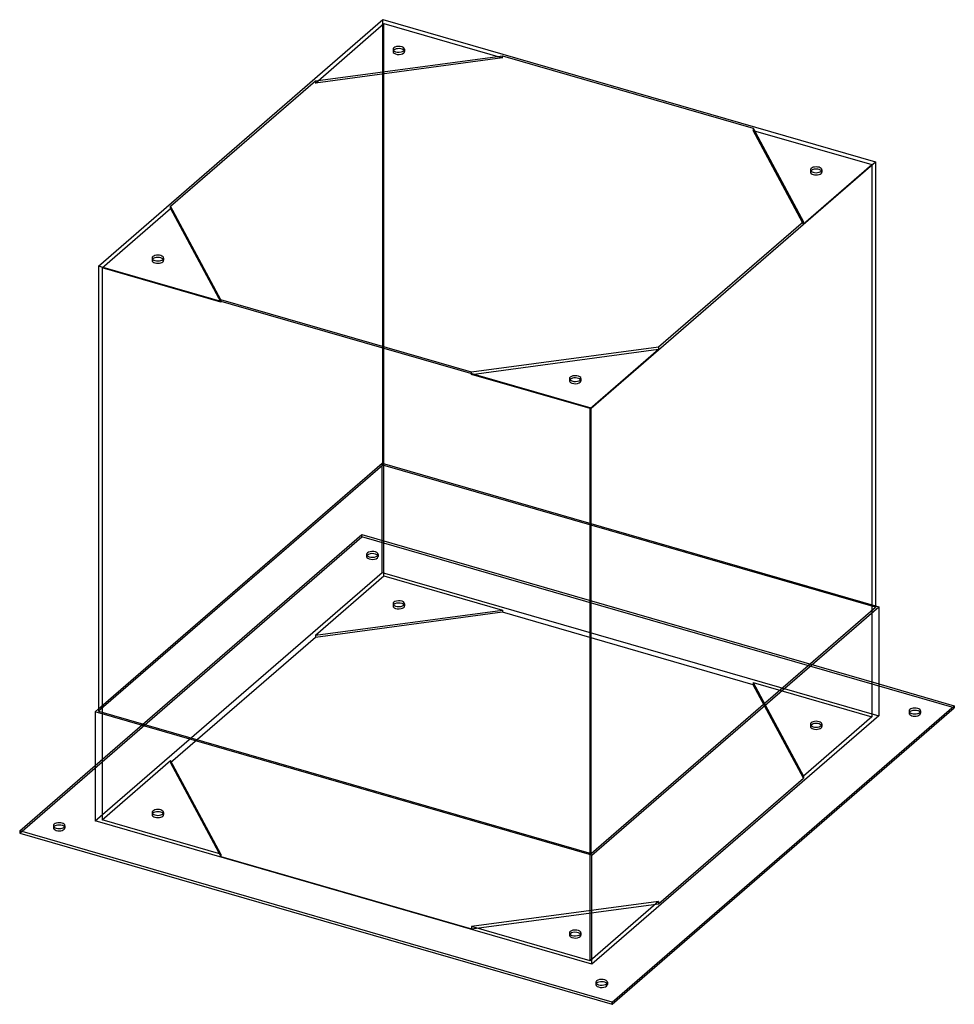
# Model space of a CAD drawing. Header units: millimetres. Extents: x -727 to 727, y -364 to 1168.
import ezdxf

# ---------------------------------------------------------------- set-up
doc = ezdxf.new("R2010")
doc.units = ezdxf.units.MM
doc.layers.add('HIDDEN', color=7, linetype='Continuous')
doc.layers.add('THICK', color=7, linetype='Continuous')

msp = doc.modelspace()

# ---------------------------------------------------------------- linework, layer by layer
at = {"layer": 'HIDDEN'}
for p, q in [((-162, 475.4), (-162, 1168.3)), ((-267.1, 1069.7), (-160.5, 1162.1)), ((-160.5, 1084), (-160.5, 1162.1)), ((-160.5, 1162.1), (24.2, 1108.7)), ((-146.3, 1122.2), (-146.3, 1118.7)), ((-128.3, 1122.2), (-128.3, 1118.7)), ((414.3, 996.1), (599, 942.8)), ((492.4, 850.5), (599, 942.8)), ((503.3, 934.7), (503.3, 931.2)), ((521.3, 934.7), (521.3, 931.2)), ((599, 942.8), (599, 83.7)), ((-599, 782.3), (-492.4, 874.7)), ((-492.4, 874.7), (-492.4, 878.1)), ((-492.4, 874.7), (-414.3, 729)), ((492.4, 850.5), (491.1, 852.8)), ((492.4, 850.5), (492.4, 853.9)), ((-521.3, 797.4), (-521.3, 793.9)), ((-503.3, 797.4), (-503.3, 793.9)), ((-599, 782.3), (-599, -76.8)), ((-414.3, 729), (-599, 782.3)), ((-414.3, 732.5), (-414.3, 729)), ((-160.5, 303), (-160.5, 659.2)), ((267.1, 658.9), (267.1, 655.4)), ((-24.2, 616.4), (267.1, 655.4)), ((160.5, 563.1), (267.1, 655.4)), ((-24.2, 616.4), (-24.2, 619.8)), ((160.5, 563.1), (-24.2, 616.4)), ((128.3, 609.9), (128.3, 606.4)), ((146.3, 609.9), (146.3, 606.4)), ((160.5, -296), (160.5, 563.1)), ((-604.5, 96.2), (-163.4, 478.2)), ((-162, 475.4), (-604.5, 92.2)), ((-163.4, 478.2), (604.5, 256.5)), ((-163.4, 308.4), (-163.4, 478.2)), ((604.5, 254.2), (-162, 475.4)), ((-727.4, -97.5), (-194.9, 363.7)), ((-609.9, 7.7), (-194.9, 367.2)), ((-194.9, 367.2), (609.9, 134.8)), ((-194.9, 363.7), (-194.9, 367.2)), ((727.4, 97.5), (-194.9, 363.7)), ((-187.4, 336.4), (-187.4, 333)), ((-169.4, 336.4), (-169.4, 333)), ((-609.9, -78.3), (-163.4, 308.4)), ((-163.4, 308.4), (609.9, 85.2)), ((-267.1, 210.6), (-160.5, 303)), ((-160.5, 303), (24.2, 249.7)), ((-267.1, 210.6), (24.2, 249.7)), ((24.2, 246.2), (-267.1, 207.2)), ((-146.3, 259.6), (-146.3, 256.1)), ((-128.3, 259.6), (-128.3, 256.1)), ((24.2, 249.7), (24.2, 246.2)), ((414.3, 133.6), (24.2, 246.2)), ((-267.1, 207.2), (-492.4, 12.1)), ((-267.1, 210.6), (-267.1, 207.2)), ((414.3, 137), (492.4, -8.6)), ((414.3, 137), (599, 83.7)), ((414.3, 137), (414.3, 133.6)), ((492.4, -12.1), (414.3, 133.6)), ((656.9, 92.7), (656.9, 89.2)), ((674.9, 92.7), (674.9, 89.2)), ((599, 83.7), (492.4, -8.6)), ((503.3, 72.1), (503.3, 68.6)), ((521.3, 72.1), (521.3, 68.6)), ((-599, -76.8), (-492.4, 15.6)), ((-414.3, -130.1), (-492.4, 15.6)), ((-492.4, 15.6), (-492.4, 12.1)), ((-492.4, 12.1), (-414.3, -133.6)), ((267.1, -207.2), (492.4, -12.1)), ((492.4, -8.6), (492.4, -12.1)), ((-521.3, -65.2), (-521.3, -68.6)), ((-503.3, -65.2), (-503.3, -68.6)), ((-674.9, -85.8), (-674.9, -89.2)), ((-656.9, -85.8), (-656.9, -89.2)), ((-414.3, -130.1), (-599, -76.8)), ((-414.3, -130.1), (-414.3, -133.6)), ((-414.3, -133.6), (-24.2, -246.2)), ((267.1, -203.7), (-24.2, -242.7)), ((-24.2, -246.2), (267.1, -207.2)), ((267.1, -203.7), (160.5, -296)), ((267.1, -203.7), (267.1, -207.2)), ((160.5, -296), (-24.2, -242.7)), ((-24.2, -242.7), (-24.2, -246.2)), ((128.3, -252.7), (128.3, -256.1)), ((146.3, -252.7), (146.3, -256.1)), ((169.4, -329.5), (169.4, -333)), ((187.4, -329.5), (187.4, -333))]:
    msp.add_line(p, q, dxfattribs=at)
for centre, major_axis, start_param, end_param in [((-137.3, 1118.7), (9, 0), 2.746493, 3.141499), ((-137.3, 1118.7), (9, 0), 3.141499, 5.759587), ((-137.3, 1118.7), (9, 0), -0.523599, -0.000094), ((-137.3, 1118.7), (9, 0), -0.000094, 0.395099), ((512.3, 931.2), (9, 0), 2.746493, 3.141499), ((512.3, 931.2), (9, 0), 3.141499, 4.18879), ((512.3, 931.2), (9, 0), -2.094395, -0.000094), ((512.3, 931.2), (9, 0), -0.000094, 0.395099), ((-512.3, 793.9), (9, 0), 2.746493, 3.141499), ((-512.3, 793.9), (9, 0), 3.141499, 4.18879), ((-512.3, 793.9), (9, 0), -2.094395, -0.000094), ((-512.3, 793.9), (9, 0), -0.000094, 0.395099), ((137.3, 606.4), (9, 0), 2.746493, 3.141499), ((137.3, 606.4), (9, 0), 3.141499, 5.759587), ((137.3, 606.4), (9, 0), -0.523599, -0.000094), ((137.3, 606.4), (9, 0), -0.000094, 0.395099), ((-178.4, 336.4), (-9, 0), -0.523599, -0.000094), ((-178.4, 336.4), (-9, 0), 3.141499, 5.759587), ((-178.4, 333), (9, 0), -0.000094, 2.617994), ((-178.4, 336.4), (-9, 0), -0.000094, 2.617994), ((-178.4, 333), (9, 0), 2.617994, 3.141499), ((-178.4, 333), (9, 0), 3.141499, 5.759587), ((-178.4, 336.4), (-9, 0), 2.617994, 3.141499), ((-178.4, 333), (9, 0), -0.523599, -0.000094), ((-137.3, 259.6), (-9, 0), -0.523599, -0.000094), ((-137.3, 259.6), (-9, 0), 3.141499, 5.759587), ((-137.3, 256.1), (9, 0), -0.000094, 2.617994), ((-137.3, 259.6), (-9, 0), -0.000094, 2.617994), ((-137.3, 256.1), (9, 0), 2.617994, 3.141499), ((-137.3, 256.1), (9, 0), 3.141499, 5.759587), ((-137.3, 259.6), (-9, 0), 2.617994, 3.141499), ((-137.3, 256.1), (9, 0), -0.523599, -0.000094), ((512.3, 72.1), (-9, 0), -2.094395, -0.000094), ((665.9, 89.2), (9, 0), 2.746493, 3.141499), ((665.9, 89.2), (9, 0), 3.141499, 4.18879), ((665.9, 89.2), (9, 0), -2.094395, -0.000094), ((665.9, 89.2), (9, 0), -0.000094, 0.395099), ((512.3, 68.6), (9, 0), 1.047198, 3.141499), ((512.3, 72.1), (-9, 0), -0.000094, 1.047198), ((512.3, 68.6), (9, 0), 3.141499, 4.18879), ((512.3, 72.1), (-9, 0), 1.047198, 3.141499), ((512.3, 68.6), (9, 0), -2.094395, -0.000094), ((512.3, 72.1), (-9, 0), 3.141499, 4.18879), ((512.3, 68.6), (9, 0), -0.000094, 1.047198), ((-512.3, -65.2), (-9, 0), -2.094395, -0.000094), ((-512.3, -65.2), (-9, 0), 3.141499, 4.18879), ((-512.3, -68.6), (9, 0), 1.047198, 3.141499), ((-512.3, -65.2), (-9, 0), -0.000094, 1.047198), ((-512.3, -68.6), (9, 0), 3.141499, 4.18879), ((-512.3, -65.2), (-9, 0), 1.047198, 3.141499), ((-512.3, -68.6), (9, 0), -2.094395, -0.000094), ((-512.3, -68.6), (9, 0), -0.000094, 1.047198), ((-665.9, -89.2), (9, 0), 2.746493, 3.141499), ((-665.9, -89.2), (9, 0), 3.141499, 4.18879), ((-665.9, -89.2), (9, 0), -2.094395, -0.000094), ((-665.9, -89.2), (9, 0), -0.000094, 0.395099), ((137.3, -252.7), (-9, 0), -0.523599, -0.000094), ((137.3, -252.7), (-9, 0), -0.000094, 2.617994), ((137.3, -256.1), (9, 0), 2.617994, 3.141499), ((137.3, -256.1), (9, 0), 3.141499, 5.759587), ((137.3, -252.7), (-9, 0), 3.141499, 5.759587), ((137.3, -256.1), (9, 0), -0.000094, 2.617994), ((137.3, -252.7), (-9, 0), 2.617994, 3.141499), ((137.3, -256.1), (9, 0), -0.523599, -0.000094), ((178.4, -333), (9, 0), 2.746493, 3.141499), ((178.4, -333), (9, 0), 3.141499, 5.759587), ((178.4, -333), (9, 0), -0.523599, -0.000094), ((178.4, -333), (9, 0), -0.000094, 0.395099)]:
    msp.add_ellipse(centre, major_axis=major_axis, ratio=0.5, start_param=start_param, end_param=end_param, dxfattribs=at)
at = {"layer": 'THICK'}
for p, q in [((-604.5, 785), (-162, 1168.3)), ((-162, 1168.3), (604.5, 947)), ((-267.1, 1073.2), (24.2, 1112.2)), ((24.2, 1108.7), (-267.1, 1069.7)), ((24.2, 1112.2), (414.3, 999.6)), ((24.2, 1108.7), (24.2, 1112.2)), ((-492.4, 878.1), (-267.1, 1073.2)), ((-267.1, 1073.2), (-267.1, 1069.7)), ((-160.5, 659.2), (-160.5, 1084)), ((414.3, 999.6), (492.4, 853.9)), ((414.3, 999.6), (414.3, 996.1)), ((491.1, 852.8), (414.3, 996.1)), ((162, 563.8), (604.5, 947)), ((604.5, 947), (604.5, 254.2)), ((-414.3, 732.5), (-492.4, 878.1)), ((492.4, 853.9), (267.1, 658.9)), ((162, 563.8), (-604.5, 785)), ((-604.5, 785), (-604.5, 92.2)), ((-24.2, 619.8), (-414.3, 732.5)), ((267.1, 658.9), (-24.2, 619.8)), ((162, -129), (162, 563.8)), ((162, -129), (604.5, 254.2)), ((163.4, -131.8), (609.9, 254.9)), ((604.5, 256.5), (609.9, 254.9)), ((609.9, 254.9), (609.9, 85.2)), ((609.9, 134.8), (727.4, 100.9)), ((-609.9, 91.5), (-604.5, 96.2)), ((-604.5, 92.2), (162, -129)), ((194.9, -360.2), (727.4, 100.9)), ((194.9, -363.7), (727.4, 97.5)), ((727.4, 100.9), (727.4, 97.5)), ((163.4, -131.8), (-609.9, 91.5)), ((-609.9, 91.5), (-609.9, -78.3)), ((609.9, 85.2), (163.4, -301.5)), ((-727.4, -94), (-609.9, 7.7)), ((163.4, -301.5), (-609.9, -78.3)), ((194.9, -360.2), (-727.4, -94)), ((-727.4, -94), (-727.4, -97.5)), ((-727.4, -97.5), (194.9, -363.7)), ((163.4, -301.5), (163.4, -131.8)), ((194.9, -363.7), (194.9, -360.2))]:
    msp.add_line(p, q, dxfattribs=at)
for centre, major_axis, start_param, end_param in [((-137.3, 1122.2), (-9, 0), -0.523599, -0.000094), ((-137.3, 1122.2), (-9, 0), -0.000094, 2.617994), ((-137.3, 1118.7), (9, 0), 2.617994, 2.746493), ((-137.3, 1122.2), (-9, 0), 3.141499, 5.759587), ((-137.3, 1118.7), (9, 0), 0.395099, 2.617994), ((-137.3, 1122.2), (-9, 0), 2.617994, 3.141499), ((512.3, 934.7), (-9, 0), -2.094395, -0.000094), ((512.3, 934.7), (-9, 0), -0.000094, 1.047198), ((512.3, 931.2), (9, 0), 1.047198, 2.746493), ((512.3, 934.7), (-9, 0), 1.047198, 3.141499), ((512.3, 934.7), (-9, 0), 3.141499, 4.18879), ((512.3, 931.2), (9, 0), 0.395099, 1.047198), ((-512.3, 797.4), (-9, 0), -2.094395, -0.000094), ((-512.3, 797.4), (-9, 0), -0.000094, 1.047198), ((-512.3, 793.9), (9, 0), 1.047198, 2.746493), ((-512.3, 797.4), (-9, 0), 1.047198, 3.141499), ((-512.3, 797.4), (-9, 0), 3.141499, 4.18879), ((-512.3, 793.9), (9, 0), 0.395099, 1.047198), ((137.3, 609.9), (-9, 0), 3.141499, 5.759587), ((137.3, 609.9), (-9, 0), -0.523599, -0.000094), ((137.3, 609.9), (-9, 0), -0.000094, 2.617994), ((137.3, 606.4), (9, 0), 2.617994, 2.746493), ((137.3, 606.4), (9, 0), 0.395099, 2.617994), ((137.3, 609.9), (-9, 0), 2.617994, 3.141499), ((665.9, 92.7), (-9, 0), -2.094395, -0.000094), ((665.9, 92.7), (-9, 0), -0.000094, 1.047198), ((665.9, 89.2), (9, 0), 1.047198, 2.746493), ((665.9, 92.7), (-9, 0), 1.047198, 3.141499), ((665.9, 92.7), (-9, 0), 3.141499, 4.18879), ((665.9, 89.2), (9, 0), 0.395099, 1.047198), ((-665.9, -85.8), (-9, 0), -2.094395, -0.000094), ((-665.9, -85.8), (-9, 0), -0.000094, 1.047198), ((-665.9, -89.2), (9, 0), 1.047198, 2.746493), ((-665.9, -85.8), (-9, 0), 1.047198, 3.141499), ((-665.9, -85.8), (-9, 0), 3.141499, 4.18879), ((-665.9, -89.2), (9, 0), 0.395099, 1.047198), ((178.4, -329.5), (-9, 0), -0.523599, -0.000094), ((178.4, -329.5), (-9, 0), -0.000094, 2.617994), ((178.4, -333), (9, 0), 2.617994, 2.746493), ((178.4, -329.5), (-9, 0), 3.141499, 5.759587), ((178.4, -333), (9, 0), 0.395099, 2.617994), ((178.4, -329.5), (-9, 0), 2.617994, 3.141499)]:
    msp.add_ellipse(centre, major_axis=major_axis, ratio=0.5, start_param=start_param, end_param=end_param, dxfattribs=at)

doc.saveas('drawing.dxf')
